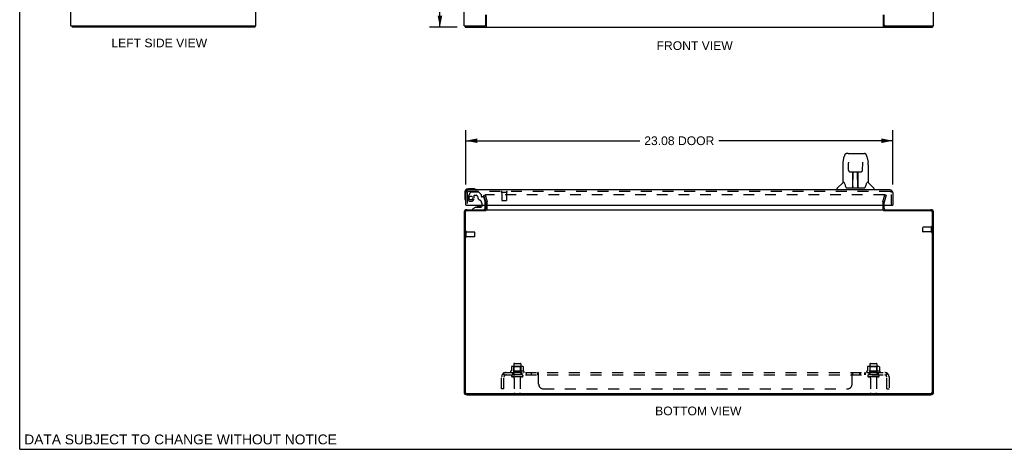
# Model space of a CAD drawing. Header units: inches. Extents: x 0 to 106, y 0 to 69.
# Tile 1 of 8: x 0 to 53, y 0 to 23. Entities that reach past the tile are written whole.
import ezdxf

# ---------------------------------------------------------------- set-up
doc = ezdxf.new("R2010")
doc.units = ezdxf.units.IN
doc.header["$LTSCALE"] = 5.853377
doc.header["$MEASUREMENT"] = 0
doc.linetypes.add('HIDDEN', pattern=[0.2, 0.1, -0.1])
doc.layers.get('0').update_dxf_attribs({"linetype": 'CONTINUOUS'})
for name, color, linetype in [('DEFAULT_2', 8, 'HIDDEN'), ('DIMENSIONS', 7, 'CONTINUOUS'), ('DOOR_ASSEMBLY', 7, 'CONTINUOUS'), ('SUBPANEL', 7, 'CONTINUOUS')]:
    doc.layers.add(name, color=color, linetype=linetype)
doc.styles.get("Standard").update_dxf_attribs({"font": 'arial.ttf'})
doc.dimstyles.new('DIMSTYLE_1', dxfattribs={"dimtxt": 0.469522, "dimasz": 0.62603, "dimexe": 0.09, "dimexo": 0.07, "dimgap": 0.0375, "dimtad": 0, "dimtih": 1, "dimtoh": 1, "dimzin": 4, "dimdsep": 46, "dimtxsty": 'Standard', "dimblk": '_FILLED', "dimblk1": '_FILLED', "dimblk2": '_FILLED', "dimcen": 0.09, "dimadec": 3, "dimazin": 1, "dimtfac": 1, "dimtdec": 3, "dimtofl": 0, "dimtmove": 0, "dimatfit": 3, "dimldrblk": '_FILLED', "dimfxl": 0, "dimtolj": 1, "dimtzin": 4, "dimarcsym": 0})

# ---------------------------------------------------------------- blocks, each defined once
blk = doc.blocks.new('_FILLED')
at = {"color": 0, "linetype": 'ByBlock'}
blk.add_solid([(0, 0), (-1, 0.2), (-1, -0.2)], dxfattribs=at)
blk = doc.blocks.new('*D7')
at = {"layer": 'DIMENSIONS', "color": 2, "linetype": 'Continuous'}
for p, q in [((24.11, 14.305), (24.11, 17.233)), ((47.185, 14.305), (47.185, 17.233)), ((24.11, 16.67), (33.519, 16.67)), ((47.185, 16.67), (37.776, 16.67))]:
    blk.add_line(p, q, dxfattribs=at)
at = {"layer": 'DIMENSIONS', "color": 2, "linetype": 'Continuous', "xscale": 0.626029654, "yscale": 0.626029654, "zscale": 0.626029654, "rotation": 180}
blk.add_blockref('_FILLED', (24.11, 16.67), dxfattribs=at)
at = {"layer": 'DIMENSIONS', "color": 2, "linetype": 'Continuous', "xscale": 0.626029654, "yscale": 0.626029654, "zscale": 0.626029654}
blk.add_blockref('_FILLED', (47.185, 16.67), dxfattribs=at)
at = {"layer": 'DIMENSIONS', "color": 2, "linetype": 'Continuous', "insert": (35.648, 16.905), "char_height": 0.4695, "width": 3.7876, "attachment_point": 2, "line_spacing_factor": 0.9}
blk.add_mtext('23.08 DOOR', dxfattribs=at)
blk = doc.blocks.new('*D10')
at = {"layer": 'DIMENSIONS', "color": 2, "linetype": 'Continuous'}
for p, q in [((23.64, 46.802), (22.148, 46.802)), ((22.711, 46.802), (22.711, 35.272)), ((22.711, 22.802), (22.711, 34.333)), ((23.64, 22.802), (22.148, 22.802))]:
    blk.add_line(p, q, dxfattribs=at)
at = {"layer": 'DIMENSIONS', "color": 2, "linetype": 'Continuous', "xscale": 0.626029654, "yscale": 0.626029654, "zscale": 0.626029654}
for p, rotation in [((22.711, 46.802), 90), ((22.711, 22.802), 270)]:
    blk.add_blockref('_FILLED', p, dxfattribs=dict(at, rotation=rotation))
at = {"layer": 'DIMENSIONS', "color": 2, "linetype": 'Continuous', "insert": (22.711, 35.037), "char_height": 0.4695, "width": 1.64071, "attachment_point": 2, "line_spacing_factor": 0.9}
blk.add_mtext('24.00', dxfattribs=at)

msp = doc.modelspace()

# ---------------------------------------------------------------- linework, layer by layer
at = {"color": 7, "linetype": 'Continuous'}
for p, q in [((0, 0), (0, 68.863)), ((2.827, 22.877), (2.827, 22.802)), ((12.701, 22.877), (12.701, 22.802)), ((24.078, 22.877), (24.078, 22.802)), ((25.187, 22.877), (25.13, 22.877)), ((25.187, 22.877), (25.187, 22.802)), ((46.775, 22.877), (46.718, 22.877)), ((46.718, 22.877), (46.718, 22.802)), ((49.327, 22.877), (49.327, 22.802)), ((46.715, 12.883), (46.715, 12.944)), ((0, 0), (106.425, 0))]:
    msp.add_line(p, q, dxfattribs=at)
at = {"color": 3, "linetype": 'Continuous'}
for p, q in [((2.764, 22.877), (2.764, 46.727)), ((12.764, 22.877), (12.764, 46.727)), ((24.015, 22.877), (24.015, 46.727)), ((49.39, 22.877), (49.39, 46.727)), ((25.19, 22.937), (25.19, 23.477)), ((25.217, 23.477), (25.217, 22.846)), ((46.688, 22.846), (46.688, 23.477)), ((46.715, 22.937), (46.715, 23.477)), ((2.764, 22.877), (12.764, 22.877)), ((12.701, 22.802), (2.827, 22.802)), ((24.015, 22.877), (25.13, 22.877)), ((24.078, 22.802), (49.327, 22.802)), ((46.697, 22.831), (46.7, 22.823)), ((46.775, 22.877), (49.39, 22.877)), ((24.015, 12.799), (24.015, 3.089)), ((24.078, 12.801), (24.078, 3.087)), ((25.187, 12.881), (24.158, 12.881)), ((24.16, 12.944), (25.19, 12.944)), ((25.19, 13.014), (25.19, 13.187)), ((25.217, 12.944), (46.688, 12.944)), ((46.715, 13.014), (46.715, 13.187)), ((46.715, 12.944), (49.245, 12.944)), ((49.247, 12.881), (46.718, 12.881)), ((49.327, 3.087), (49.327, 12.801)), ((49.39, 3.089), (49.39, 12.799)), ((24.158, 3.007), (49.247, 3.007)), ((24.16, 2.944), (49.245, 2.944))]:
    msp.add_line(p, q, dxfattribs=at)
at = {"color": 7, "linetype": 'Continuous'}
for points in [[(25.2, 22.888), (25.198, 22.885), (25.197, 22.884), (25.196, 22.882), (25.195, 22.881), (25.194, 22.88), (25.192, 22.879), (25.191, 22.879), (25.19, 22.878), (25.189, 22.878), (25.188, 22.877), (25.187, 22.877)], [(25.217, 22.898), (25.216, 22.898), (25.215, 22.899), (25.214, 22.898), (25.212, 22.898), (25.211, 22.898), (25.21, 22.898), (25.209, 22.897), (25.208, 22.897), (25.207, 22.896), (25.206, 22.895), (25.205, 22.894), (25.204, 22.893), (25.203, 22.892), (25.202, 22.89), (25.201, 22.889), (25.2, 22.888)], [(46.688, 22.898), (46.69, 22.898), (46.691, 22.899), (46.692, 22.898), (46.693, 22.898), (46.694, 22.898), (46.695, 22.898), (46.696, 22.897), (46.698, 22.897), (46.699, 22.896), (46.7, 22.895), (46.701, 22.894), (46.702, 22.893), (46.703, 22.892), (46.704, 22.89), (46.705, 22.889), (46.706, 22.888), (46.708, 22.885)], [(46.708, 22.885), (46.709, 22.884), (46.71, 22.882), (46.711, 22.881), (46.712, 22.88), (46.713, 22.879), (46.714, 22.879), (46.715, 22.878), (46.716, 22.878), (46.717, 22.877), (46.718, 22.877)]]:
    msp.add_lwpolyline(points, dxfattribs=at)
at = {"color": 3, "linetype": 'Continuous'}
for points in [[(12.712, 22.819), (12.711, 22.817), (12.71, 22.815), (12.71, 22.813), (12.709, 22.811), (12.709, 22.81), (12.708, 22.808), (12.707, 22.807), (12.707, 22.806), (12.706, 22.805), (12.705, 22.804), (12.704, 22.804), (12.704, 22.803), (12.703, 22.803), (12.702, 22.803), (12.701, 22.802)], [(12.723, 22.846), (12.721, 22.844), (12.72, 22.843), (12.719, 22.841), (12.718, 22.839), (12.717, 22.837), (12.716, 22.835), (12.716, 22.833), (12.715, 22.831), (12.714, 22.828), (12.713, 22.826), (12.712, 22.819)], [(25.206, 22.823), (25.205, 22.821), (25.204, 22.819), (25.203, 22.817), (25.202, 22.815), (25.201, 22.813), (25.2, 22.811), (25.199, 22.81), (25.197, 22.808), (25.196, 22.807), (25.195, 22.806), (25.194, 22.805), (25.193, 22.804), (25.192, 22.804), (25.191, 22.803), (25.19, 22.803), (25.188, 22.803), (25.187, 22.802)], [(25.217, 22.846), (25.216, 22.844), (25.215, 22.843), (25.214, 22.841), (25.213, 22.839), (25.212, 22.837), (25.211, 22.835), (25.21, 22.833), (25.209, 22.831), (25.206, 22.823)], [(46.688, 22.846), (46.689, 22.844), (46.69, 22.843), (46.691, 22.841), (46.693, 22.839), (46.694, 22.837), (46.695, 22.835), (46.696, 22.833), (46.697, 22.831)], [(46.7, 22.823), (46.701, 22.821), (46.702, 22.819), (46.703, 22.817), (46.704, 22.815), (46.705, 22.813), (46.706, 22.811), (46.707, 22.81), (46.708, 22.808), (46.709, 22.807), (46.71, 22.806), (46.711, 22.805), (46.713, 22.804), (46.714, 22.804), (46.715, 22.803), (46.716, 22.803), (46.717, 22.803), (46.718, 22.802)]]:
    msp.add_lwpolyline(points, dxfattribs=at)
for centre, radius, start, end in [((25.13, 22.937), 0.06, 270, 360), ((46.775, 22.937), 0.06, 180, 270), ((12.619, 22.947), 0.145, 315.3986, 331.1315), ((24.16, 12.799), 0.145, 90, 180), ((24.158, 12.801), 0.08, 90, 180), ((25.12, 13.014), 0.07, 273.2318, 360), ((46.785, 13.014), 0.07, 180, 266.7682), ((49.245, 12.799), 0.145, 0, 90), ((49.247, 12.801), 0.08, 0, 90), ((24.16, 3.089), 0.145, 180, 270), ((24.158, 3.087), 0.08, 180, 270), ((49.245, 3.089), 0.145, 270, 360), ((49.247, 3.087), 0.08, 270, 360)]:
    msp.add_arc(centre, radius, start, end, dxfattribs=at)
at = {"layer": 'DEFAULT_2', "color": 8, "linetype": 'HIDDEN'}
for p, q in [((25.086, 13.737), (25.158, 13.757)), ((25.189, 13.353), (25.086, 13.737)), ((25.158, 13.757), (25.261, 13.372)), ((46.724, 13.757), (25.181, 13.757)), ((25.19, 13.187), (25.19, 13.342)), ((25.265, 13.014), (25.265, 13.348)), ((46.64, 13.342), (46.64, 13.014)), ((46.644, 13.372), (46.747, 13.757)), ((46.715, 13.187), (46.715, 13.342)), ((46.82, 13.737), (46.717, 13.353)), ((46.82, 13.737), (46.747, 13.757)), ((24.09, 11.477), (24.09, 11.761)), ((24.133, 11.477), (24.133, 11.761)), ((24.133, 11.743), (24.58, 11.743)), ((24.59, 11.505), (24.59, 11.733)), ((48.815, 11.755), (48.815, 11.983)), ((49.272, 11.993), (48.825, 11.993)), ((49.272, 11.745), (48.825, 11.745)), ((49.272, 11.727), (49.272, 12.011)), ((49.315, 11.727), (49.315, 12.011)), ((24.133, 11.495), (24.58, 11.495)), ((26.571, 4.459), (26.571, 4.241)), ((27.146, 4.48), (26.635, 4.48)), ((26.707, 4.46), (26.687, 4.48)), ((26.703, 4.614), (26.703, 4.019)), ((26.707, 4.164), (26.707, 4.46)), ((27.074, 4.46), (26.707, 4.46)), ((26.733, 4.644), (27.048, 4.644)), ((27.074, 4.46), (27.094, 4.48)), ((27.074, 4.164), (27.074, 4.46)), ((27.078, 4.614), (27.078, 4.019)), ((27.209, 4.459), (27.209, 4.241)), ((45.821, 4.459), (45.821, 4.241)), ((46.396, 4.48), (45.885, 4.48)), ((45.957, 4.46), (45.937, 4.48)), ((45.953, 4.614), (45.953, 4.019)), ((46.324, 4.46), (45.957, 4.46)), ((45.957, 4.164), (45.957, 4.46)), ((45.983, 4.644), (46.298, 4.644)), ((46.324, 4.46), (46.344, 4.48)), ((46.324, 4.164), (46.324, 4.46)), ((46.328, 4.614), (46.328, 4.019)), ((46.459, 4.459), (46.459, 4.241)), ((27.246, 4.214), (26.534, 4.214)), ((26.556, 4.144), (27.224, 4.144)), ((27.148, 4.019), (26.633, 4.019)), ((27.148, 3.909), (26.633, 3.909)), ((26.707, 4.164), (26.687, 4.144)), ((27.074, 4.164), (26.707, 4.164)), ((26.725, 3.847), (26.725, 3.049)), ((27.055, 3.847), (27.055, 3.049)), ((27.074, 4.164), (27.094, 4.144)), ((46.496, 4.214), (45.784, 4.214)), ((45.806, 4.144), (46.474, 4.144)), ((46.398, 4.019), (45.883, 4.019)), ((46.398, 3.909), (45.883, 3.909)), ((45.957, 4.164), (45.937, 4.144)), ((46.324, 4.164), (45.957, 4.164)), ((45.975, 3.847), (45.975, 3.049)), ((46.305, 3.847), (46.305, 3.049)), ((46.324, 4.164), (46.344, 4.144)), ((26.755, 3.019), (27.025, 3.019)), ((46.005, 3.019), (46.275, 3.019))]:
    msp.add_line(p, q, dxfattribs=at)
for points in [[(25.181, 13.757), (25.18, 13.756), (25.179, 13.756), (25.177, 13.756), (25.176, 13.756), (25.175, 13.755), (25.174, 13.754), (25.173, 13.754), (25.171, 13.753), (25.171, 13.752), (25.17, 13.751), (25.169, 13.75), (25.168, 13.749), (25.168, 13.748), (25.167, 13.746), (25.167, 13.745), (25.167, 13.744), (25.166, 13.742), (25.166, 13.742)], [(25.166, 13.742), (25.167, 13.741), (25.167, 13.74), (25.167, 13.738)], [(46.737, 13.749), (46.737, 13.75), (46.736, 13.751), (46.735, 13.752), (46.734, 13.753), (46.733, 13.754), (46.732, 13.754), (46.731, 13.755), (46.729, 13.756), (46.728, 13.756), (46.727, 13.756), (46.726, 13.756), (46.724, 13.757)], [(46.737, 13.749), (46.738, 13.748), (46.739, 13.746), (46.739, 13.745), (46.739, 13.744), (46.739, 13.742), (46.739, 13.742)], [(46.739, 13.742), (46.739, 13.741), (46.739, 13.74), (46.739, 13.738)], [(26.577, 4.468), (26.576, 4.467), (26.575, 4.466), (26.573, 4.465), (26.573, 4.463), (26.572, 4.462), (26.572, 4.46), (26.571, 4.459)], [(27.203, 4.468), (27.205, 4.467), (27.206, 4.466), (27.207, 4.465), (27.208, 4.463), (27.209, 4.462), (27.209, 4.46), (27.209, 4.459)], [(45.827, 4.468), (45.826, 4.467), (45.825, 4.466), (45.823, 4.465), (45.823, 4.463), (45.822, 4.462), (45.822, 4.46), (45.821, 4.459)], [(46.453, 4.468), (46.455, 4.467), (46.456, 4.466), (46.457, 4.465), (46.458, 4.463), (46.459, 4.462), (46.459, 4.46), (46.459, 4.459)], [(26.571, 4.241), (26.571, 4.239), (26.571, 4.238), (26.571, 4.237), (26.57, 4.236), (26.57, 4.236), (26.57, 4.235), (26.569, 4.235), (26.569, 4.234), (26.569, 4.234), (26.568, 4.233), (26.568, 4.233), (26.568, 4.233), (26.567, 4.233), (26.567, 4.232), (26.567, 4.232), (26.567, 4.232), (26.566, 4.232), (26.566, 4.232)], [(27.214, 4.232), (27.214, 4.232), (27.214, 4.232), (27.214, 4.232), (27.213, 4.232), (27.213, 4.233), (27.213, 4.233), (27.213, 4.233), (27.212, 4.233), (27.212, 4.234), (27.212, 4.234), (27.211, 4.235), (27.211, 4.235), (27.21, 4.236), (27.21, 4.236), (27.21, 4.237), (27.21, 4.238), (27.209, 4.239), (27.209, 4.241)], [(45.821, 4.241), (45.821, 4.239), (45.821, 4.238), (45.821, 4.237), (45.82, 4.236), (45.82, 4.236), (45.82, 4.235), (45.819, 4.235), (45.819, 4.234), (45.819, 4.234), (45.818, 4.233), (45.818, 4.233), (45.818, 4.233), (45.817, 4.233), (45.817, 4.232), (45.817, 4.232), (45.817, 4.232), (45.816, 4.232), (45.816, 4.232)], [(46.464, 4.232), (46.464, 4.232), (46.464, 4.232), (46.464, 4.232), (46.463, 4.232), (46.463, 4.233), (46.463, 4.233), (46.463, 4.233), (46.462, 4.233), (46.462, 4.234), (46.462, 4.234), (46.461, 4.235), (46.461, 4.235), (46.46, 4.236), (46.46, 4.236), (46.46, 4.237), (46.46, 4.238), (46.459, 4.239), (46.459, 4.241)]]:
    msp.add_lwpolyline(points, dxfattribs=at)
for centre, radius, start, end in [((25.15, 13.342), 0.04, 0, 15), ((25.15, 13.342), 0.115, 0, 15), ((46.755, 13.342), 0.115, 165, 180), ((46.755, 13.342), 0.04, 165, 180), ((25.12, 13.014), 0.145, 308.7549, 360), ((46.785, 13.014), 0.145, 180, 231.2451), ((24.112, 11.761), 0.0215, 360, 180), ((24.58, 11.733), 0.01, 360, 90), ((48.825, 11.983), 0.01, 90, 180), ((48.825, 11.755), 0.01, 180, 270), ((49.294, 12.011), 0.0215, 360, 180), ((49.294, 11.727), 0.0215, 180, 0), ((24.112, 11.477), 0.0215, 180, 0), ((24.58, 11.505), 0.01, 270, 0), ((26.635, 4.339), 0.141, 90, 113.95), ((26.733, 4.614), 0.03, 90, 180), ((27.048, 4.614), 0.03, 0, 90), ((27.146, 4.339), 0.141, 66.05, 90), ((45.885, 4.339), 0.141, 90, 113.95), ((45.983, 4.614), 0.03, 90, 180), ((46.298, 4.614), 0.03, 0, 90), ((46.396, 4.339), 0.141, 66.05, 90), ((26.556, 4.182), 0.0384, 124.4497, 270), ((26.89, 3.614), 0.698, 117.6814, 120.6631), ((26.633, 3.964), 0.055, 90, 270), ((26.663, 3.847), 0.0625, 0, 90), ((27.118, 3.847), 0.0625, 90, 180), ((27.148, 3.964), 0.055, 270, 90), ((26.89, 3.614), 0.698, 59.3369, 62.3186), ((27.224, 4.182), 0.0384, 270, 55.5503), ((45.806, 4.182), 0.0384, 124.4497, 270), ((46.14, 3.614), 0.698, 117.6814, 120.6631), ((45.883, 3.964), 0.055, 90, 270), ((45.913, 3.847), 0.0625, 0, 90), ((46.368, 3.847), 0.0625, 90, 180), ((46.398, 3.964), 0.055, 270, 90), ((46.14, 3.614), 0.698, 59.3369, 62.3186), ((46.474, 4.182), 0.0384, 270, 55.5503), ((26.755, 3.049), 0.03, 180, 270), ((27.025, 3.049), 0.03, 270, 360), ((46.005, 3.049), 0.03, 180, 270), ((46.275, 3.049), 0.03, 270, 360)]:
    msp.add_arc(centre, radius, start, end, dxfattribs=at)
at = {"layer": 'DOOR_ASSEMBLY', "color": 7, "linetype": 'Continuous'}
for p, q in [((44.769, 15.981), (44.688, 15.981)), ((44.77, 15.981), (45.658, 15.981)), ((44.775, 15.981), (44.773, 15.981)), ((44.499, 15.521), (44.564, 15.826)), ((44.785, 15.506), (44.785, 15.503)), ((44.785, 15.503), (44.785, 15.5)), ((44.785, 15.5), (44.785, 15.496)), ((44.785, 15.496), (44.785, 15.491)), ((44.785, 15.491), (44.785, 15.486)), ((44.785, 15.486), (44.786, 15.478)), ((44.793, 15.074), (44.786, 15.478)), ((45.553, 15.074), (45.56, 15.484)), ((45.56, 15.495), (45.561, 15.5)), ((45.56, 15.49), (45.56, 15.495)), ((45.56, 15.484), (45.56, 15.49)), ((45.782, 15.826), (45.847, 15.521)), ((45.852, 15.49), (45.847, 15.521)), ((44.484, 15.378), (44.484, 14.406)), ((44.793, 15.074), (44.794, 15.061)), ((44.793, 15.074), (44.793, 15.074)), ((44.873, 14.996), (44.993, 14.996)), ((45.024, 14.15), (45.038, 14.997)), ((45.029, 14.997), (45.317, 14.997)), ((45.031, 14.581), (45.031, 14.997)), ((45.037, 14.941), (45.031, 14.941)), ((45.299, 14.13), (45.284, 14.997)), ((45.285, 14.941), (45.315, 14.941)), ((45.289, 14.997), (45.289, 14.941)), ((45.315, 14.13), (45.315, 14.997)), ((45.353, 14.996), (45.473, 14.996)), ((45.862, 15.377), (45.862, 14.406)), ((44.478, 14.4), (44.18, 14.102)), ((44.557, 14.406), (44.484, 14.406)), ((44.554, 14.406), (44.559, 14.395)), ((45.034, 14.772), (45.031, 14.772)), ((45.034, 14.76), (45.031, 14.76)), ((45.315, 14.772), (45.288, 14.772)), ((45.315, 14.76), (45.288, 14.76)), ((45.292, 14.532), (45.315, 14.532)), ((45.315, 14.528), (45.292, 14.528)), ((45.786, 14.395), (45.791, 14.404)), ((45.862, 14.406), (45.789, 14.406)), ((45.868, 14.4), (46.165, 14.102)), ((24.05, 13.872), (24.05, 13.583)), ((24.54, 14.072), (24.25, 14.072)), ((24.578, 14.069), (24.54, 14.072)), ((44.169, 14.012), (44.169, 14.074)), ((44.62, 14.241), (44.634, 14.194)), ((44.634, 14.194), (44.637, 14.185)), ((44.687, 14.13), (45.659, 14.13)), ((45.024, 14.202), (45.024, 14.176)), ((45.031, 14.13), (45.031, 14.134)), ((45.298, 14.176), (45.298, 14.202)), ((45.708, 14.185), (45.711, 14.194)), ((46.177, 14.012), (46.177, 14.074)), ((24.05, 13.583), (24.053, 13.545)), ((24.138, 13.187), (24.11, 13.187)), ((24.654, 13.082), (24.484, 12.983)), ((24.484, 12.944), (24.484, 12.983)), ((24.654, 13.082), (24.936, 13.082)), ((24.818, 13.099), (24.748, 13.099)), ((24.888, 13.099), (24.818, 13.099)), ((24.968, 13.187), (24.968, 13.114)), ((25.153, 13.023), (25.153, 13.187)), ((47.157, 13.187), (47.185, 13.187))]:
    msp.add_line(p, q, dxfattribs=at)
at = {"layer": 'DOOR_ASSEMBLY', "color": 3, "linetype": 'Continuous'}
for p, q in [((24.11, 13.187), (24.11, 13.867)), ((47.04, 14.012), (24.255, 14.012)), ((47.185, 13.867), (47.185, 13.187)), ((24.138, 13.187), (47.157, 13.187))]:
    msp.add_line(p, q, dxfattribs=at)
at = {"layer": 'DOOR_ASSEMBLY', "color": 8, "linetype": 'HIDDEN'}
for p, q in [((24.185, 13.867), (24.185, 13.187)), ((24.362, 13.888), (24.232, 13.663)), ((47.04, 13.937), (24.255, 13.937)), ((24.397, 13.908), (24.782, 13.908)), ((24.932, 13.775), (24.811, 13.897)), ((26.043, 13.894), (26.327, 13.894)), ((26.061, 13.894), (26.061, 13.447)), ((26.309, 13.894), (26.309, 13.447)), ((47.11, 13.187), (47.11, 13.867)), ((24.562, 13.574), (24.562, 13.707)), ((24.578, 13.723), (24.662, 13.723)), ((24.936, 13.764), (24.936, 13.692)), ((25.049, 13.633), (24.996, 13.633)), ((25.079, 13.61), (25.149, 13.35)), ((25.153, 13.187), (25.153, 13.318)), ((26.071, 13.437), (26.299, 13.437)), ((24.484, 12.944), (25.074, 12.944)), ((24.968, 13.295), (24.968, 13.187))]:
    msp.add_line(p, q, dxfattribs=at)
at = {"layer": 'DOOR_ASSEMBLY', "color": 7, "linetype": 'Continuous'}
for points in [[(44.688, 15.981), (44.685, 15.98), (44.671, 15.979), (44.658, 15.976), (44.646, 15.97), (44.635, 15.964), (44.624, 15.956), (44.615, 15.947), (44.607, 15.937), (44.6, 15.927), (44.594, 15.915), (44.588, 15.903), (44.582, 15.889), (44.577, 15.874), (44.572, 15.858), (44.567, 15.839), (44.564, 15.826)], [(45.782, 15.826), (45.779, 15.839), (45.774, 15.858), (45.769, 15.874), (45.764, 15.89), (45.758, 15.903), (45.752, 15.916), (45.745, 15.927), (45.738, 15.938), (45.73, 15.947), (45.721, 15.956), (45.71, 15.964), (45.699, 15.971), (45.687, 15.976), (45.673, 15.979), (45.66, 15.98), (45.658, 15.981)], [(44.499, 15.521), (44.493, 15.49), (44.488, 15.45), (44.485, 15.41), (44.484, 15.378)], [(44.785, 15.509), (44.785, 15.509), (44.785, 15.509), (44.785, 15.509), (44.785, 15.509), (44.785, 15.508), (44.785, 15.507), (44.785, 15.506)], [(45.561, 15.5), (45.561, 15.504), (45.561, 15.505), (45.561, 15.506), (45.561, 15.508), (45.561, 15.508), (45.561, 15.509), (45.561, 15.509)], [(45.862, 15.377), (45.861, 15.411), (45.858, 15.451), (45.852, 15.49)], [(44.794, 15.061), (44.797, 15.049), (44.803, 15.037), (44.81, 15.026), (44.819, 15.017), (44.829, 15.009), (44.84, 15.003), (44.851, 14.999), (44.863, 14.997), (44.872, 14.996)], [(44.993, 14.996), (44.997, 14.996), (45.005, 14.997), (45.014, 14.997)], [(45.014, 14.997), (45.022, 14.997), (45.029, 14.997)], [(45.317, 14.997), (45.325, 14.997), (45.333, 14.997)], [(45.333, 14.997), (45.341, 14.997), (45.35, 14.996), (45.353, 14.996)], [(45.474, 14.996), (45.484, 14.997), (45.496, 14.999), (45.507, 15.004), (45.518, 15.01), (45.528, 15.018), (45.537, 15.027), (45.543, 15.038), (45.549, 15.05), (45.552, 15.062), (45.553, 15.074)], [(44.559, 14.395), (44.573, 14.367), (44.588, 14.331), (44.604, 14.289), (44.62, 14.241)], [(45.711, 14.194), (45.726, 14.24), (45.741, 14.287), (45.757, 14.33), (45.772, 14.366), (45.786, 14.395)], [(44.637, 14.185), (44.642, 14.172), (44.647, 14.162), (44.652, 14.153)], [(44.652, 14.153), (44.657, 14.146), (44.663, 14.14), (44.669, 14.135), (44.677, 14.132), (44.684, 14.13), (44.687, 14.13)], [(45.659, 14.13), (45.661, 14.13), (45.668, 14.132), (45.676, 14.135), (45.682, 14.14), (45.688, 14.146), (45.694, 14.153)], [(45.694, 14.153), (45.699, 14.162), (45.704, 14.172), (45.708, 14.185)]]:
    msp.add_lwpolyline(points, dxfattribs=at)
at = {"layer": 'DOOR_ASSEMBLY', "color": 8, "linetype": 'HIDDEN'}
msp.add_circle((24.385, 13.574), 0.102, dxfattribs=at)
at = {"layer": 'DOOR_ASSEMBLY', "color": 7, "linetype": 'Continuous'}
for centre, radius, start, end in [((44.492, 14.386), 0.0197, 97.5, 135), ((45.854, 14.386), 0.0197, 45, 82.5), ((24.25, 13.872), 0.2, 90, 180), ((24.25, 13.872), 0.14, 90, 180), ((24.54, 13.822), 0.25, 59.1101, 90), ((24.66, 14.027), 0.015, 270, 353.6204), ((24.66, 14.024), 0.015, 6.3796, 59.1101), ((44.208, 14.074), 0.0394, 135, 180), ((45.043, 14.15), 0.0197, 179, 270), ((45.043, 14.15), 0.0197, 260.739, 269.9232), ((45.279, 14.15), 0.0197, 270, 1), ((45.279, 14.15), 0.0197, 270.0771, 272.6469), ((46.137, 14.074), 0.0394, 0, 45), ((24.3, 13.583), 0.25, 180, 210.8899), ((24.099, 13.462), 0.015, 210.8899, 263.6204), ((24.095, 13.462), 0.015, 276.3796, 360), ((24.748, 13.009), 0.09, 90, 125.4682), ((24.888, 13.009), 0.09, 54.7746, 90), ((24.936, 13.114), 0.0317, 270, 360), ((25.074, 13.023), 0.0787, 270, 360)]:
    msp.add_arc(centre, radius, start, end, dxfattribs=at)
at = {"layer": 'DOOR_ASSEMBLY', "color": 3, "linetype": 'Continuous'}
for centre, start, end in [((24.255, 13.867), 90, 180), ((47.04, 13.867), 0, 90)]:
    msp.add_arc(centre, 0.145, start, end, dxfattribs=at)
at = {"layer": 'DOOR_ASSEMBLY', "color": 8, "linetype": 'HIDDEN'}
for centre, radius, start, end in [((24.255, 13.867), 0.07, 90, 180), ((24.397, 13.868), 0.04, 90, 150), ((24.782, 13.868), 0.04, 45, 90), ((26.043, 13.916), 0.0215, 90, 270), ((26.327, 13.916), 0.0215, 270, 90), ((47.04, 13.867), 0.07, 0, 90), ((24.385, 13.574), 0.177, 150, 360), ((24.578, 13.707), 0.0156, 90, 180), ((24.662, 13.633), 0.09, 0, 90), ((24.936, 13.633), 0.185, 180, 245.2678), ((24.781, 13.295), 0.188, 0, 65.2678), ((24.921, 13.764), 0.0156, 0, 45), ((24.996, 13.692), 0.0591, 180, 270), ((25.049, 13.602), 0.0312, 15, 90), ((25.028, 13.318), 0.125, 0, 15), ((26.071, 13.447), 0.01, 180, 270), ((26.299, 13.447), 0.01, 270, 360)]:
    msp.add_arc(centre, radius, start, end, dxfattribs=at)
at = {"layer": 'DOOR_ASSEMBLY', "color": 7, "linetype": 'Continuous'}
for centre, start_param, end_param in [((45.023, 14.17), -1.369355, -1.264777), ((45.299, 14.17), -1.876815, -1.570796)]:
    msp.add_ellipse(centre, major_axis=(0.0394, 0), ratio=1, start_param=start_param, end_param=end_param, dxfattribs=at)
at = {"layer": 'SUBPANEL', "color": 8, "linetype": 'HIDDEN'}
for p, q in [((26.047, 3.269), (26.047, 3.907)), ((26.133, 4.09), (26.212, 3.994)), ((26.172, 4.019), (26.172, 4.144)), ((26.172, 4.144), (46.859, 4.144)), ((26.172, 4.076), (26.172, 4.075)), ((26.172, 4.019), (46.859, 4.019)), ((26.172, 3.269), (26.172, 3.907)), ((26.199, 4.001), (26.194, 4.006)), ((26.64, 4.144), (26.64, 4.019)), ((27.14, 4.144), (27.14, 4.019)), ((27.369, 4.144), (27.369, 4.019)), ((27.65, 4.144), (27.65, 4.019)), ((28.011, 4.019), (28.011, 4.144)), ((28.013, 4.019), (28.012, 4.019)), ((28.025, 4.133), (28.024, 4.135)), ((28.047, 3.519), (28.047, 4.09)), ((44.984, 3.519), (44.984, 4.09)), ((45.007, 4.135), (45.008, 4.137)), ((45.018, 4.144), (45.019, 4.144)), ((45.018, 4.019), (45.019, 4.019)), ((45.019, 4.019), (45.019, 4.144)), ((45.381, 4.144), (45.381, 4.019)), ((45.42, 4.144), (45.42, 4.019)), ((45.662, 4.144), (45.662, 4.019)), ((45.701, 4.144), (45.701, 4.019)), ((45.89, 4.144), (45.89, 4.019)), ((46.39, 4.144), (46.39, 4.019)), ((46.898, 4.09), (46.818, 3.994)), ((46.836, 4.015), (46.836, 4.015)), ((46.839, 4.019), (46.839, 4.019)), ((46.845, 4.032), (46.844, 4.031)), ((46.852, 4.049), (46.851, 4.047)), ((46.853, 4.052), (46.852, 4.05)), ((46.852, 4.05), (46.852, 4.049)), ((46.854, 4.055), (46.853, 4.054)), ((46.853, 4.054), (46.853, 4.052)), ((46.855, 4.058), (46.854, 4.057)), ((46.854, 4.057), (46.854, 4.055)), ((46.856, 4.062), (46.855, 4.061)), ((46.855, 4.061), (46.855, 4.06)), ((46.855, 4.06), (46.855, 4.058)), ((46.857, 4.065), (46.856, 4.064)), ((46.856, 4.064), (46.856, 4.062)), ((46.857, 4.067), (46.857, 4.065)), ((46.859, 4.019), (46.859, 4.144)), ((46.859, 3.269), (46.859, 3.907)), ((46.984, 3.907), (46.984, 3.269)), ((26.172, 3.269), (26.047, 3.269)), ((28.297, 3.269), (44.734, 3.269)), ((46.859, 3.269), (46.984, 3.269))]:
    msp.add_line(p, q, dxfattribs=at)
for points in [[(26.133, 4.09), (26.135, 4.092), (26.136, 4.093), (26.138, 4.096), (26.14, 4.098), (26.141, 4.101), (26.143, 4.103), (26.145, 4.106), (26.146, 4.109), (26.147, 4.113), (26.149, 4.116)], [(26.149, 4.116), (26.152, 4.122), (26.153, 4.125), (26.154, 4.128), (26.156, 4.13), (26.157, 4.133), (26.158, 4.135), (26.16, 4.137), (26.162, 4.139), (26.163, 4.141), (26.165, 4.142), (26.166, 4.143), (26.168, 4.143), (26.169, 4.144), (26.17, 4.144), (26.172, 4.144)], [(26.194, 4.015), (26.195, 4.015), (26.195, 4.015), (26.195, 4.015), (26.194, 4.015), (26.194, 4.015), (26.194, 4.016), (26.194, 4.016), (26.194, 4.016), (26.193, 4.017), (26.193, 4.017), (26.193, 4.018), (26.193, 4.018), (26.192, 4.019), (26.192, 4.019), (26.192, 4.02), (26.191, 4.02), (26.191, 4.021), (26.191, 4.021), (26.19, 4.022), (26.19, 4.023), (26.19, 4.023), (26.189, 4.024), (26.189, 4.025), (26.189, 4.025), (26.188, 4.026), (26.188, 4.027), (26.188, 4.028), (26.187, 4.028), (26.187, 4.029), (26.187, 4.03), (26.186, 4.031), (26.186, 4.032), (26.185, 4.032), (26.185, 4.033), (26.185, 4.034), (26.184, 4.035), (26.184, 4.036), (26.184, 4.037), (26.183, 4.038), (26.183, 4.039), (26.182, 4.04), (26.182, 4.041), (26.182, 4.042), (26.181, 4.042), (26.181, 4.043), (26.181, 4.044), (26.18, 4.045), (26.18, 4.046), (26.179, 4.047), (26.179, 4.048), (26.179, 4.05), (26.178, 4.051), (26.178, 4.052), (26.178, 4.053), (26.177, 4.054), (26.177, 4.055), (26.177, 4.056), (26.176, 4.057), (26.176, 4.058), (26.176, 4.059), (26.176, 4.06), (26.175, 4.061), (26.175, 4.062), (26.175, 4.063), (26.175, 4.063), (26.174, 4.064), (26.174, 4.065), (26.174, 4.066), (26.174, 4.067), (26.173, 4.068), (26.173, 4.069), (26.173, 4.07), (26.173, 4.071), (26.173, 4.071), (26.173, 4.072), (26.172, 4.073), (26.172, 4.074), (26.172, 4.075), (26.172, 4.075), (26.172, 4.076), (26.172, 4.077), (26.172, 4.077), (26.172, 4.078), (26.172, 4.078), (26.172, 4.078), (26.171, 4.079), (26.171, 4.079)], [(26.171, 4.079), (26.171, 4.079), (26.171, 4.079), (26.171, 4.079), (26.171, 4.079), (26.171, 4.078), (26.172, 4.078), (26.172, 4.078), (26.172, 4.077), (26.172, 4.077), (26.172, 4.077), (26.172, 4.076), (26.172, 4.076)], [(26.194, 4.006), (26.192, 4.007), (26.19, 4.009), (26.189, 4.01), (26.187, 4.012), (26.185, 4.014), (26.183, 4.015), (26.181, 4.016), (26.179, 4.017), (26.177, 4.018), (26.176, 4.018), (26.174, 4.019), (26.173, 4.019), (26.172, 4.019)], [(26.192, 4.019), (26.192, 4.019), (26.192, 4.018), (26.193, 4.018), (26.193, 4.017), (26.193, 4.017), (26.193, 4.017), (26.194, 4.016), (26.194, 4.016), (26.194, 4.016), (26.194, 4.015), (26.194, 4.015), (26.194, 4.015)], [(26.212, 3.994), (26.212, 3.993), (26.211, 3.993), (26.211, 3.993), (26.21, 3.993), (26.209, 3.993), (26.209, 3.994), (26.208, 3.994), (26.207, 3.995), (26.206, 3.995), (26.204, 3.996), (26.203, 3.997), (26.202, 3.999), (26.2, 4), (26.199, 4.001)], [(28.024, 4.135), (28.022, 4.137), (28.021, 4.139), (28.019, 4.141), (28.018, 4.142), (28.016, 4.143), (28.015, 4.143), (28.013, 4.144), (28.012, 4.144), (28.011, 4.144)], [(28.022, 4.012), (28.02, 4.014), (28.019, 4.015), (28.018, 4.016), (28.017, 4.017), (28.016, 4.018), (28.014, 4.018), (28.013, 4.019), (28.012, 4.019), (28.011, 4.019)], [(28.024, 4.009), (28.023, 4.01), (28.022, 4.012), (28.02, 4.014)], [(28.03, 4), (28.029, 4.001), (28.028, 4.003), (28.027, 4.004), (28.026, 4.006), (28.024, 4.009)], [(28.03, 4.125), (28.028, 4.128), (28.027, 4.13), (28.025, 4.133)], [(28.047, 3.994), (28.045, 3.993), (28.044, 3.993), (28.043, 3.993), (28.041, 3.993), (28.04, 3.993), (28.039, 3.994), (28.038, 3.994), (28.036, 3.995), (28.035, 3.995), (28.034, 3.996), (28.033, 3.997), (28.032, 3.999), (28.03, 4), (28.029, 4.001)], [(28.036, 4.109), (28.034, 4.116), (28.032, 4.119), (28.031, 4.122), (28.03, 4.125)], [(28.036, 3.995), (28.035, 3.995), (28.034, 3.996)], [(28.044, 4.093), (28.043, 4.096), (28.041, 4.098), (28.04, 4.101), (28.039, 4.103), (28.037, 4.106), (28.036, 4.109)], [(28.041, 4.098), (28.04, 4.101), (28.039, 4.103)], [(28.047, 4.09), (28.045, 4.092), (28.044, 4.093)], [(28.047, 3.994), (28.045, 3.993), (28.044, 3.993)], [(44.984, 4.09), (44.985, 4.092), (44.987, 4.093)], [(44.984, 3.994), (44.985, 3.993), (44.987, 3.993), (44.988, 3.993), (44.989, 3.993), (44.991, 3.993), (44.992, 3.994), (44.993, 3.994), (44.994, 3.995), (44.995, 3.995), (44.997, 3.996), (44.998, 3.997), (44.999, 3.999), (45, 4), (45.001, 4.001), (45.002, 4.003)], [(44.984, 3.994), (44.985, 3.993), (44.987, 3.993), (44.988, 3.993), (44.989, 3.993), (44.991, 3.993)], [(44.987, 4.093), (44.988, 4.096), (44.989, 4.098), (44.991, 4.101), (44.992, 4.103), (44.993, 4.106), (44.994, 4.109), (44.997, 4.116)], [(44.988, 4.096), (44.989, 4.098), (44.991, 4.101), (44.992, 4.103), (44.993, 4.106)], [(44.997, 4.116), (44.998, 4.119), (45, 4.122), (45.001, 4.125)], [(44.997, 3.996), (44.998, 3.997), (44.999, 3.999), (45, 4), (45.001, 4.001)], [(45.001, 4.125), (45.002, 4.128), (45.004, 4.13), (45.005, 4.133), (45.007, 4.135), (45.008, 4.137), (45.01, 4.139), (45.012, 4.141), (45.013, 4.142), (45.015, 4.143), (45.016, 4.143), (45.017, 4.144), (45.018, 4.144), (45.019, 4.144)], [(45.002, 4.003), (45.003, 4.004), (45.005, 4.006)], [(45.005, 4.006), (45.007, 4.009), (45.008, 4.01), (45.009, 4.012), (45.01, 4.014), (45.011, 4.015), (45.013, 4.016)], [(45.009, 4.012), (45.01, 4.014), (45.011, 4.015), (45.013, 4.016), (45.014, 4.017), (45.015, 4.018), (45.016, 4.018), (45.017, 4.019), (45.018, 4.019), (45.019, 4.019)], [(46.818, 3.994), (46.819, 3.993), (46.819, 3.993), (46.82, 3.993), (46.821, 3.993), (46.821, 3.993), (46.822, 3.994), (46.823, 3.994), (46.824, 3.995), (46.825, 3.995), (46.826, 3.996), (46.828, 3.997), (46.829, 3.999), (46.83, 4), (46.832, 4.001), (46.835, 4.004)], [(46.835, 4.004), (46.837, 4.006), (46.838, 4.007), (46.84, 4.009), (46.842, 4.01), (46.844, 4.012), (46.846, 4.014), (46.848, 4.015), (46.85, 4.016), (46.852, 4.017), (46.853, 4.018), (46.855, 4.018), (46.857, 4.019), (46.858, 4.019), (46.859, 4.019)], [(46.844, 4.031), (46.844, 4.029), (46.843, 4.028), (46.843, 4.028), (46.843, 4.027), (46.842, 4.026), (46.842, 4.026), (46.842, 4.025), (46.841, 4.024), (46.841, 4.024), (46.841, 4.023), (46.84, 4.023), (46.84, 4.022), (46.84, 4.021), (46.839, 4.021), (46.839, 4.02), (46.839, 4.02), (46.839, 4.019), (46.838, 4.019), (46.838, 4.018), (46.838, 4.018), (46.838, 4.017), (46.837, 4.017), (46.837, 4.017), (46.837, 4.016), (46.837, 4.016), (46.836, 4.016), (46.836, 4.015), (46.836, 4.015), (46.836, 4.015)], [(46.836, 4.015), (46.836, 4.015), (46.836, 4.015), (46.836, 4.015), (46.836, 4.016), (46.837, 4.016), (46.837, 4.016), (46.837, 4.016), (46.837, 4.017), (46.838, 4.017), (46.838, 4.017), (46.838, 4.018), (46.838, 4.018), (46.839, 4.019)], [(46.851, 4.047), (46.85, 4.045), (46.85, 4.045), (46.85, 4.044), (46.85, 4.043), (46.849, 4.042), (46.849, 4.041), (46.848, 4.04), (46.848, 4.039), (46.848, 4.039), (46.847, 4.038), (46.847, 4.037), (46.847, 4.036), (46.846, 4.035), (46.846, 4.034), (46.846, 4.034), (46.845, 4.033), (46.845, 4.032)], [(46.859, 4.079), (46.859, 4.079), (46.859, 4.079), (46.859, 4.079), (46.859, 4.079), (46.859, 4.078), (46.859, 4.078), (46.859, 4.078), (46.859, 4.077), (46.859, 4.077), (46.859, 4.077), (46.859, 4.076), (46.859, 4.076), (46.859, 4.075), (46.859, 4.075), (46.858, 4.074), (46.858, 4.073), (46.858, 4.073), (46.858, 4.072), (46.858, 4.072), (46.858, 4.071), (46.858, 4.07), (46.858, 4.07), (46.858, 4.069), (46.857, 4.069), (46.857, 4.068), (46.857, 4.067), (46.857, 4.067)], [(46.879, 4.122), (46.878, 4.125), (46.876, 4.128), (46.875, 4.13), (46.874, 4.133), (46.872, 4.135), (46.871, 4.137), (46.869, 4.139), (46.867, 4.141), (46.866, 4.142), (46.864, 4.143), (46.863, 4.143), (46.861, 4.144), (46.86, 4.144), (46.859, 4.144)], [(46.859, 4.076), (46.859, 4.076), (46.859, 4.077), (46.859, 4.077), (46.859, 4.077), (46.859, 4.078), (46.859, 4.078), (46.859, 4.078), (46.859, 4.079), (46.859, 4.079)], [(46.898, 4.09), (46.896, 4.092), (46.894, 4.093), (46.892, 4.096), (46.891, 4.098), (46.889, 4.101), (46.888, 4.103), (46.886, 4.106), (46.885, 4.109), (46.883, 4.113), (46.882, 4.116), (46.879, 4.122)]]:
    msp.add_lwpolyline(points, dxfattribs=at)
for centre, radius, start, end in [((26.284, 3.907), 0.237, 90, 180), ((26.284, 3.907), 0.112, 90, 180), ((46.747, 3.907), 0.237, 0, 90), ((46.747, 3.907), 0.112, 0, 90), ((28.297, 3.519), 0.25, 180, 270), ((44.734, 3.519), 0.25, 270, 360)]:
    msp.add_arc(centre, radius, start, end, dxfattribs=at)

# ---------------------------------------------------------------- texts
at = {"layer": 'DIMENSIONS', "color": 2, "linetype": 'Continuous', "attachment_point": 2, "line_spacing_factor": 0.9}
for s, insert, char_height, width in [('LEFT SIDE VIEW', (7.543, 22.189), 0.46952, 5.163), ('FRONT VIEW', (36.477, 22.044), 0.4695, 4.10876), ('BOTTOM VIEW', (36.674, 2.308), 0.46952, 4.65333), ('DATA SUBJECT TO CHANGE WITHOUT NOTICE', (8.693, 0.8), 0.53213, 16.85788)]:
    msp.add_mtext(s, dxfattribs=dict(at, insert=insert, char_height=char_height, width=width))

# ---------------------------------------------------------------- dimensions: what is measured, and where the dimension line sits
at = {"layer": 'DIMENSIONS', "color": 2, "linetype": 'Continuous'}
dim = msp.add_linear_dim(base=(22.711, 22.802), p1=(23.71, 46.802), p2=(23.71, 22.802), angle=270, dimstyle='DIMSTYLE_1', dxfattribs=at)
dim.commit()
dim.dimension.update_dxf_attribs({"geometry": '*D10', "text_midpoint": (22.705, 34.8), "dimtype": 160})
dim = msp.add_linear_dim(base=(24.110317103, 16.669777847), p1=(47.185317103, 14.235253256), p2=(24.110317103, 14.235253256), angle=180, text='<> DOOR', dimstyle='DIMSTYLE_1', dxfattribs=at)
dim.commit()
dim.dimension.update_dxf_attribs({"geometry": '*D7', "text_midpoint": (35.647817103, 16.669777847), "dimtype": 160})

doc.saveas('drawing.dxf')
